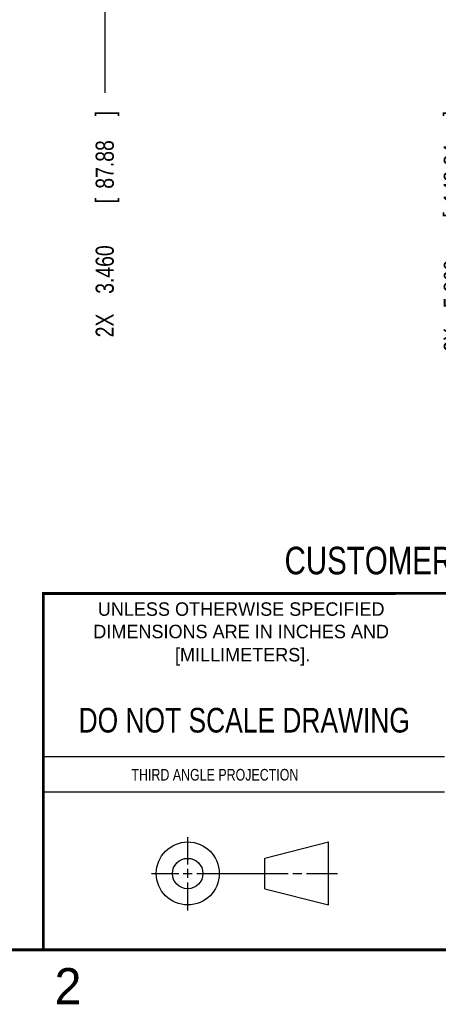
# Model space of a CAD drawing. Header units: inches. Extents: x 0 to 22, y 0 to 17.
# Tile 4 of 11: x 13.4 to 16.3, y 0.1 to 6.9. Entities that reach past the tile are written whole.
import ezdxf
from ezdxf.enums import TextEntityAlignment as Align

# ---------------------------------------------------------------- set-up
doc = ezdxf.new("R2010")
doc.units = ezdxf.units.IN
doc.header["$LTSCALE"] = 1.21
doc.header["$MEASUREMENT"] = 0
doc.layers.get('0').update_dxf_attribs({"linetype": 'CONTINUOUS'})
doc.layers.add('DIMENSIONS', color=7, linetype='CONTINUOUS')
doc.styles.get("Standard").update_dxf_attribs({"font": 'txt', "width": 0.8})
doc.dimstyles.new('DIMSTYLE_1', dxfattribs={"dimtxt": 0.125, "dimasz": 0.18, "dimexe": 0.18, "dimexo": 0.0625, "dimgap": 0.09, "dimtad": 0, "dimtih": 1, "dimtoh": 1, "dimdec": 3, "dimzin": 4, "dimdsep": 46, "dimtxsty": 'STANDARD', "dimblk": '_FILLED', "dimblk1": '_FILLED', "dimblk2": '_FILLED', "dimcen": 0.09, "dimadec": 0, "dimazin": 0, "dimtp": 0.01, "dimtm": 0.01, "dimtfac": 1, "dimtdec": 3, "dimtofl": 0, "dimtmove": 0, "dimatfit": 3, "dimldrblk": '_FILLED', "dimfxl": 1, "dimtolj": 1, "dimtzin": 4, "dimarcsym": 0})

# ---------------------------------------------------------------- blocks, each defined once
blk = doc.blocks.new('*D0')
at = {"layer": 'DIMENSIONS', "color": 2, "linetype": 'CONTINUOUS'}
blk.add_line((17.9334, 7.1262), (17.9334, 6.4136), dxfattribs=at)
at = {"layer": 'DIMENSIONS', "color": 2, "linetype": 'CONTINUOUS', "width": 0.8}
for s, p in [(']', (17.9959, 6.2511)), ('186.94', (17.9959, 5.6511)), ('[', (17.9959, 5.5511)), ('7.360', (17.9959, 4.9261))]:
    blk.add_text(s, height=0.125, rotation=90, dxfattribs=at).set_placement(p)
blk = doc.blocks.new('_FILLED')
at = {"color": 0, "linetype": 'BYBLOCK'}
blk.add_solid([(0, 0), (-1, 0.174), (-1, -0.174)], dxfattribs=at)
blk = doc.blocks.new('*D5')
at = {"layer": 'DIMENSIONS', "color": 2, "linetype": 'CONTINUOUS'}
blk.add_line((14.0334, 8.1537), (14.0334, 6.4136), dxfattribs=at)
at = {"layer": 'DIMENSIONS', "color": 2, "linetype": 'CONTINUOUS', "width": 0.8}
for s, p in [(']', (14.0959, 6.2511)), ('87.88', (14.0959, 5.7511)), ('[', (14.0959, 5.6511)), ('3.460', (14.0959, 5.0261)), ('2X ', (14.0959, 4.7261))]:
    blk.add_text(s, height=0.125, rotation=90, dxfattribs=at).set_placement(p)
blk = doc.blocks.new('*D6')
at = {"layer": 'DIMENSIONS', "color": 2, "linetype": 'CONTINUOUS'}
blk.add_line((16.4334, 8.1537), (16.4334, 6.4136), dxfattribs=at)
at = {"layer": 'DIMENSIONS', "color": 2, "linetype": 'CONTINUOUS', "width": 0.8}
for s, p in [(']', (16.4959, 6.2511)), ('148.84', (16.4959, 5.6511)), ('[', (16.4959, 5.5511)), ('5.860', (16.4959, 4.9261)), ('2X ', (16.4959, 4.6261))]:
    blk.add_text(s, height=0.125, rotation=90, dxfattribs=at).set_placement(p)
blk = doc.blocks.new('*D7')
at = {"layer": 'DIMENSIONS', "color": 2, "linetype": 'CONTINUOUS'}
blk.add_line((17.0334, 8.1537), (17.0334, 6.4136), dxfattribs=at)
at = {"layer": 'DIMENSIONS', "color": 2, "linetype": 'CONTINUOUS', "width": 0.8}
for s, p in [(']', (17.0959, 6.2511)), ('164.08', (17.0959, 5.6511)), ('[', (17.0959, 5.5511)), ('6.460', (17.0959, 4.9261)), ('2X ', (17.0959, 4.6261))]:
    blk.add_text(s, height=0.125, rotation=90, dxfattribs=at).set_placement(p)
blk = doc.blocks.new('*D8')
at = {"layer": 'DIMENSIONS', "color": 2, "linetype": 'CONTINUOUS'}
blk.add_line((17.4334, 8.1537), (17.4334, 6.4136), dxfattribs=at)
at = {"layer": 'DIMENSIONS', "color": 2, "linetype": 'CONTINUOUS', "width": 0.8}
for s, p in [(']', (17.4959, 6.2511)), ('174.24', (17.4959, 5.6511)), ('[', (17.4959, 5.5511)), ('6.860', (17.4959, 4.9261)), ('2X ', (17.4959, 4.6261))]:
    blk.add_text(s, height=0.125, rotation=90, dxfattribs=at).set_placement(p)

msp = doc.modelspace()

# ---------------------------------------------------------------- linework, layer by layer
at = {"color": 2, "linetype": 'CONTINUOUS'}
for p, q in [((13.61, 1.835), (16.375, 1.835)), ((16.375, 1.5888), (13.61, 1.5888)), ((14.6059, 1.0901), (14.6059, 1.2769)), ((14.3557, 1.0276), (14.5434, 1.0276)), ((14.5747, 1.0276), (14.6372, 1.0276)), ((14.6059, 0.9964), (14.6059, 1.0589)), ((14.6684, 1.0276), (15.2987, 1.0276)), ((15.3299, 1.0276), (15.3924, 1.0276)), ((15.4237, 1.0276), (15.6394, 1.0276)), ((14.6059, 0.7723), (14.6059, 0.9651))]:
    msp.add_line(p, q, dxfattribs=at)
at = {"color": 7, "linetype": 'CONTINUOUS'}
for p, q in [((15.1374, 1.132), (15.5769, 1.2447)), ((15.5769, 0.8105), (15.5769, 1.2447)), ((15.1374, 0.9219), (15.1374, 1.132)), ((15.1374, 0.9219), (15.5769, 0.8105))]:
    msp.add_line(p, q, dxfattribs=at)
at = {"color": 7, "linetype": 'CONTINUOUS', "const_width": 0.02}
for points in [[(13.6, 2.9595), (21.5, 2.96)], [(13.61, 0.5), (13.61, 2.96)], [(0.5, 0.5), (21.5, 0.5)]]:
    msp.add_lwpolyline(points, dxfattribs=at)
at = {"color": 7, "linetype": 'CONTINUOUS'}
for centre, radius in [((14.6059, 1.0276), 0.2171), ((14.6054, 1.0269), 0.105)]:
    msp.add_circle(centre, radius, dxfattribs=at)

# ---------------------------------------------------------------- texts
at = {"color": 7, "linetype": 'CONTINUOUS', "width": 0.8}
for s, height, p in [('CUSTOMER DRAWING', 0.19, (16.3742, 3.0911)), ('DO NOT SCALE DRAWING', 0.17, (14.9953, 1.9998))]:
    msp.add_text(s, height=height, dxfattribs=at).set_placement(p, align=Align.CENTER)
at = {"color": 2, "linetype": 'CONTINUOUS'}
for s, p in [('UNLESS OTHERWISE SPECIFIED', (14.9742, 2.8049)), ('DIMENSIONS ARE IN INCHES AND', (14.9742, 2.6501)), ('[MILLIMETERS].', (14.9844, 2.4899))]:
    msp.add_text(s, height=0.093, dxfattribs=at).set_placement(p, align=Align.CENTER)
at = {"color": 2, "linetype": 'CONTINUOUS', "width": 0.8}
msp.add_text('THIRD ANGLE PROJECTION', height=0.08, dxfattribs=at).set_placement((14.2178, 1.6686))
at = {"color": 2, "linetype": 'CONTINUOUS'}
msp.add_text('2', height=0.25, dxfattribs=at).set_placement((13.6875, 0.125))

# ---------------------------------------------------------------- dimensions: what is measured, and where the dimension line sits
at = {"layer": 'DIMENSIONS', "color": 2, "linetype": 'CONTINUOUS'}
for feature_location, picture, middle in [((14.0334, 8.1537), '*D5', (14.0334, 5.5386)), ((16.4334, 8.1537), '*D6', (16.4334, 5.4886)), ((17.0334, 8.1537), '*D7', (17.0334, 5.4886)), ((17.4334, 8.1537), '*D8', (17.4334, 5.4886))]:
    dim = msp.add_ordinate_dim(feature_location=feature_location, offset=(0, -1.7402), dtype=1, origin=(10.5734, 8.2162), text='2X <>', dimstyle='DIMSTYLE_1', dxfattribs=at)
    dim.commit()
    dim.dimension.update_dxf_attribs({"geometry": picture, "text_midpoint": middle})
dim = msp.add_ordinate_dim(feature_location=(17.9334, 7.1262), offset=(0, -0.7126), dtype=1, origin=(10.5734, 7.1887), dimstyle='DIMSTYLE_1', dxfattribs=at)
dim.commit()
dim.dimension.update_dxf_attribs({"geometry": '*D0', "text_midpoint": (17.9334, 5.6386)})

doc.saveas('drawing.dxf')
